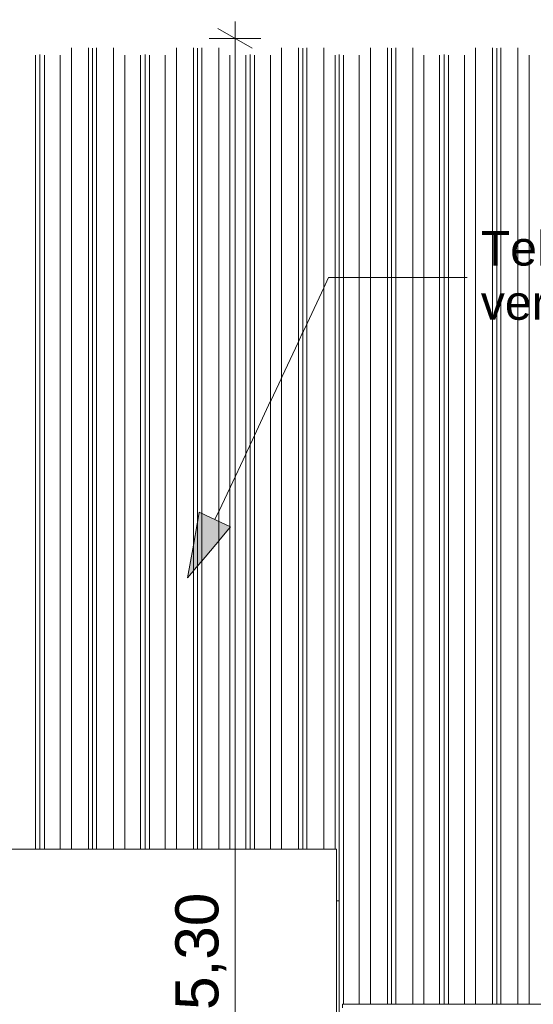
# Model space of a CAD drawing. Header units: millimetres. Extents: x 0 to 1917, y 0 to 847.
# Tile 84 of 230: x 488 to 518, y 716 to 773. Entities that reach past the tile are written whole.
import ezdxf

# ---------------------------------------------------------------- set-up
doc = ezdxf.new("R2010")
doc.units = ezdxf.units.MM
doc.header["$MEASUREMENT"] = 0
doc.set_wipeout_variables(frame=1)
doc.linetypes.add('Wipeout_Contour', pattern=[1000, 0, -1000])
for name, color, linetype in [('Cobertura.ARQ', 7, 'Continuous'), ('Cota.2D', 7, 'Continuous'), ('Interior - Mobiliário', 7, 'Continuous'), ('Parede.ARQ', 7, 'Continuous'), ('Rótulo.2D', 7, 'Continuous')]:
    doc.layers.add(name, color=color, linetype=linetype)
doc.styles.add('GENERATED_STYLE_1', font='arial.ttf')

msp = doc.modelspace()

# ---------------------------------------------------------------- wipeouts: each hides what was drawn before it
at = {"color": 254, "linetype": 'Wipeout_Contour', "lineweight": 0, "ltscale": 683362.111331}
msp.add_wipeout([(101.497, 794.413), (102.375, 794.361), (102.375, 770.546), (102.93, 770.546), (103.58, 770.986), (104.565, 770.986), (104.805, 770.95), (104.975, 770.976), (104.975, 771.528), (107.375, 771.528), (107.375, 770.546), (107.595, 770.546), (107.855, 770.585), (108.115, 770.546), (109.03, 770.546), (109.68, 770.986), (110.665, 770.986), (110.905, 770.95), (111.145, 770.986), (112.13, 770.986), (112.78, 770.546), (113.695, 770.546), (113.955, 770.585), (114.215, 770.546), (115.13, 770.546), (115.78, 770.986), (116.765, 770.986), (117.005, 770.95), (117.245, 770.986), (118.23, 770.986), (118.88, 770.546), (119.795, 770.546), (120.055, 770.585), (120.315, 770.546), (121.23, 770.546), (121.88, 770.986), (122.865, 770.986), (123.105, 770.95), (123.345, 770.986), (124.33, 770.986), (124.98, 770.546), (125.895, 770.546), (126.155, 770.585), (126.415, 770.546), (127.33, 770.546), (127.98, 770.986), (128.965, 770.986), (129.205, 770.95), (129.445, 770.986), (130.43, 770.986), (131.08, 770.546), (131.995, 770.546), (132.255, 770.585), (132.515, 770.546), (133.43, 770.546), (134.08, 770.986), (135.065, 770.986), (135.305, 770.95), (135.545, 770.986), (136.53, 770.986), (137.18, 770.546), (138.095, 770.546), (138.355, 770.585), (138.615, 770.546), (139.53, 770.546), (140.18, 770.986), (141.165, 770.986), (141.405, 770.95), (141.645, 770.986), (142.63, 770.986), (143.28, 770.546), (144.195, 770.546), (144.455, 770.585), (144.715, 770.546), (145.63, 770.546), (146.28, 770.986), (147.265, 770.986), (147.505, 770.95), (147.745, 770.986), (148.73, 770.986), (149.38, 770.546), (150.295, 770.546), (150.555, 770.585), (150.815, 770.546), (151.73, 770.546), (152.38, 770.986), (153.365, 770.986), (153.605, 770.95), (153.845, 770.986), (154.83, 770.986), (155.48, 770.546), (156.395, 770.546), (156.655, 770.585), (156.915, 770.546), (157.83, 770.546), (158.48, 770.986), (159.465, 770.986), (159.705, 770.95), (159.945, 770.986), (160.93, 770.986), (161.58, 770.546), (162.495, 770.546), (162.755, 770.585), (163.015, 770.546), (163.93, 770.546), (164.58, 770.986), (165.565, 770.986), (165.805, 770.95), (166.045, 770.986), (167.03, 770.986), (167.68, 770.546), (168.595, 770.546), (168.855, 770.585), (169.115, 770.546), (170.03, 770.546), (170.68, 770.986), (171.665, 770.986), (171.905, 770.95), (172.145, 770.986), (173.13, 770.986), (173.78, 770.546), (174.695, 770.546), (174.955, 770.585), (175.215, 770.546), (176.13, 770.546), (176.78, 770.986), (177.765, 770.986), (178.005, 770.95), (178.245, 770.986), (179.23, 770.986), (179.88, 770.546), (180.795, 770.546), (181.055, 770.585), (181.315, 770.546), (182.23, 770.546), (182.88, 770.986), (183.865, 770.986), (184.105, 770.95), (184.345, 770.986), (185.33, 770.986), (185.98, 770.546), (186.895, 770.546), (187.155, 770.585), (187.415, 770.546), (188.33, 770.546), (188.98, 770.986), (189.965, 770.986), (190.205, 770.95), (190.445, 770.986), (191.43, 770.986), (192.08, 770.546), (192.995, 770.546), (193.255, 770.585), (193.515, 770.546), (194.43, 770.546), (195.08, 770.986), (196.065, 770.986), (196.305, 770.95), (196.545, 770.986), (197.53, 770.986), (198.18, 770.546), (199.095, 770.546), (199.355, 770.585), (199.615, 770.546), (200.53, 770.546), (201.18, 770.986), (202.165, 770.986), (202.405, 770.95), (202.645, 770.986), (203.63, 770.986), (204.28, 770.546), (205.195, 770.546), (205.455, 770.585), (205.715, 770.546), (206.63, 770.546), (207.28, 770.986), (208.265, 770.986), (208.505, 770.95), (208.745, 770.986), (209.73, 770.986), (210.38, 770.546), (211.295, 770.546), (211.555, 770.585), (211.815, 770.546), (212.73, 770.546), (213.38, 770.986), (214.365, 770.986), (214.605, 770.95), (214.845, 770.986), (215.83, 770.986), (216.48, 770.546), (216.975, 770.546), (216.975, 771.528), (219.375, 771.528), (219.375, 770.915), (219.48, 770.986), (220.465, 770.986), (220.705, 770.95), (220.945, 770.986), (221.93, 770.986), (222.58, 770.546), (223.495, 770.546), (223.755, 770.585), (224.015, 770.546), (224.93, 770.546), (225.58, 770.986), (226.565, 770.986), (226.805, 770.95), (227.045, 770.986), (228.03, 770.986), (228.68, 770.546), (229.595, 770.546), (229.855, 770.585), (230.115, 770.546), (231.03, 770.546), (231.68, 770.986), (232.665, 770.986), (232.905, 770.95), (233.145, 770.986), (234.13, 770.986), (234.78, 770.546), (235.695, 770.546), (235.955, 770.585), (236.215, 770.546), (237.13, 770.546), (237.78, 770.986), (238.765, 770.986), (239.005, 770.95), (239.245, 770.986), (240.23, 770.986), (240.88, 770.546), (241.795, 770.546), (242.055, 770.585), (242.315, 770.546), (243.23, 770.546), (243.88, 770.986), (244.865, 770.986), (245.105, 770.95), (245.345, 770.986), (246.33, 770.986), (246.98, 770.546), (247.895, 770.546), (248.155, 770.585), (248.415, 770.546), (249.33, 770.546), (249.98, 770.986), (250.965, 770.986), (251.205, 770.95), (251.445, 770.986), (252.43, 770.986), (253.08, 770.546), (253.995, 770.546), (254.255, 770.585), (254.515, 770.546), (255.43, 770.546), (256.08, 770.986), (257.065, 770.986), (257.305, 770.95), (257.545, 770.986), (258.53, 770.986), (259.18, 770.546), (260.095, 770.546), (260.355, 770.585), (260.615, 770.546), (261.53, 770.546), (262.18, 770.986), (263.165, 770.986), (263.405, 770.95), (263.645, 770.986), (264.63, 770.986), (265.28, 770.546), (266.195, 770.546), (266.455, 770.585), (266.715, 770.546), (267.63, 770.546), (268.28, 770.986), (269.265, 770.986), (269.505, 770.95), (269.745, 770.986), (270.73, 770.986), (271.38, 770.546), (272.295, 770.546), (272.555, 770.585), (272.815, 770.546), (273.73, 770.546), (274.38, 770.986), (275.365, 770.986), (275.605, 770.95), (275.845, 770.986), (276.83, 770.986), (277.48, 770.546), (278.395, 770.546), (278.655, 770.585), (278.915, 770.546), (279.83, 770.546), (280.48, 770.986), (281.465, 770.986), (281.705, 770.95), (281.945, 770.986), (282.93, 770.986), (283.58, 770.546), (284.495, 770.546), (284.755, 770.585), (285.015, 770.546), (285.93, 770.546), (286.58, 770.986), (287.565, 770.986), (287.805, 770.95), (288.045, 770.986), (289.03, 770.986), (289.68, 770.546), (290.595, 770.546), (290.855, 770.585), (291.115, 770.546), (292.03, 770.546), (292.68, 770.986), (293.665, 770.986), (293.905, 770.95), (294.145, 770.986), (295.13, 770.986), (295.78, 770.546), (296.695, 770.546), (296.955, 770.585), (297.215, 770.546), (298.13, 770.546), (298.78, 770.986), (299.765, 770.986), (300.005, 770.95), (300.245, 770.986), (301.23, 770.986), (301.88, 770.546), (302.795, 770.546), (303.055, 770.585), (303.315, 770.546), (304.23, 770.546), (304.88, 770.986), (305.865, 770.986), (306.105, 770.95), (306.345, 770.986), (307.33, 770.986), (307.98, 770.546), (308.895, 770.546), (309.155, 770.585), (309.415, 770.546), (310.33, 770.546), (310.98, 770.986), (311.965, 770.986), (312.205, 770.95), (312.445, 770.986), (313.43, 770.986), (314.08, 770.546), (314.995, 770.546), (315.255, 770.585), (315.515, 770.546), (316.43, 770.546), (317.08, 770.986), (318.065, 770.986), (318.305, 770.95), (318.545, 770.986), (319.53, 770.986), (320.18, 770.546), (321.095, 770.546), (321.355, 770.585), (321.615, 770.546), (322.53, 770.546), (323.18, 770.986), (324.165, 770.986), (324.405, 770.95), (324.645, 770.986), (325.63, 770.986), (326.28, 770.546), (327.195, 770.546), (327.455, 770.585), (327.715, 770.546), (328.63, 770.546), (329.28, 770.986), (330.265, 770.986), (330.505, 770.95), (330.745, 770.986), (331.73, 770.986), (332.38, 770.546), (333.295, 770.546), (333.555, 770.585), (333.815, 770.546), (334.73, 770.546), (335.38, 770.986), (336.365, 770.986), (336.605, 770.95), (336.845, 770.986), (336.975, 770.986), (336.975, 771.528), (339.375, 771.528), (339.375, 770.546), (339.395, 770.546), (339.655, 770.585), (339.915, 770.546), (340.83, 770.546), (341.48, 770.986), (342.465, 770.986), (342.705, 770.95), (342.945, 770.986), (343.93, 770.986), (344.58, 770.546), (345.495, 770.546), (345.755, 770.585), (346.015, 770.546), (346.93, 770.546), (347.58, 770.986), (348.565, 770.986), (348.805, 770.95), (349.045, 770.986), (350.03, 770.986), (350.68, 770.546), (351.595, 770.546), (351.855, 770.585), (352.115, 770.546), (353.03, 770.546), (353.68, 770.986), (354.665, 770.986), (354.905, 770.95), (355.145, 770.986), (356.13, 770.986), (356.78, 770.546), (357.695, 770.546), (357.955, 770.585), (358.215, 770.546), (359.13, 770.546), (359.78, 770.986), (360.765, 770.986), (361.005, 770.95), (361.245, 770.986), (362.23, 770.986), (362.88, 770.546), (363.795, 770.546), (364.055, 770.585), (364.315, 770.546), (365.23, 770.546), (365.88, 770.986), (366.865, 770.986), (367.105, 770.95), (367.345, 770.986), (368.33, 770.986), (368.98, 770.546), (369.895, 770.546), (370.155, 770.585), (370.415, 770.546), (371.33, 770.546), (371.98, 770.986), (372.965, 770.986), (373.205, 770.95), (373.445, 770.986), (374.43, 770.986), (375.08, 770.546), (375.995, 770.546), (376.255, 770.585), (376.515, 770.546), (377.43, 770.546), (378.08, 770.986), (379.065, 770.986), (379.305, 770.95), (379.545, 770.986), (380.53, 770.986), (381.18, 770.546), (382.095, 770.546), (382.355, 770.585), (382.615, 770.546), (383.53, 770.546), (384.18, 770.986), (385.165, 770.986), (385.405, 770.95), (385.645, 770.986), (386.63, 770.986), (387.28, 770.546), (388.195, 770.546), (388.455, 770.585), (388.715, 770.546), (389.63, 770.546), (390.28, 770.986), (391.265, 770.986), (391.505, 770.95), (391.745, 770.986), (392.73, 770.986), (393.38, 770.546), (394.295, 770.546), (394.555, 770.585), (394.815, 770.546), (395.73, 770.546), (396.38, 770.986), (397.365, 770.986), (397.605, 770.95), (397.845, 770.986), (398.83, 770.986), (399.48, 770.546), (400.395, 770.546), (400.655, 770.585), (400.915, 770.546), (401.83, 770.546), (402.48, 770.986), (403.465, 770.986), (403.705, 770.95), (403.945, 770.986), (404.93, 770.986), (405.58, 770.546), (406.495, 770.546), (406.755, 770.585), (407.015, 770.546), (407.93, 770.546), (408.58, 770.986), (409.565, 770.986), (409.805, 770.95), (410.045, 770.986), (411.03, 770.986), (411.68, 770.546), (412.595, 770.546), (412.855, 770.585), (413.115, 770.546), (414.03, 770.546), (414.68, 770.986), (415.665, 770.986), (415.905, 770.95), (416.145, 770.986), (417.13, 770.986), (417.78, 770.546), (418.695, 770.546), (418.955, 770.585), (419.215, 770.546), (420.13, 770.546), (420.78, 770.986), (421.765, 770.986), (422.005, 770.95), (422.245, 770.986), (423.23, 770.986), (423.88, 770.546), (424.795, 770.546), (425.055, 770.585), (425.315, 770.546), (426.23, 770.546), (426.88, 770.986), (427.865, 770.986), (428.105, 770.95), (428.345, 770.986), (429.33, 770.986), (429.98, 770.546), (430.895, 770.546), (431.155, 770.585), (431.415, 770.546), (432.33, 770.546), (432.98, 770.986), (433.965, 770.986), (434.205, 770.95), (434.445, 770.986), (435.43, 770.986), (436.08, 770.546), (436.995, 770.546), (437.255, 770.585), (437.515, 770.546), (438.43, 770.546), (439.08, 770.986), (440.065, 770.986), (440.305, 770.95), (440.545, 770.986), (441.53, 770.986), (442.18, 770.546), (443.095, 770.546), (443.355, 770.585), (443.615, 770.546), (444.53, 770.546), (445.18, 770.986), (446.165, 770.986), (446.405, 770.95), (446.645, 770.986), (446.858, 770.986), (446.858, 770.585), (447.118, 770.546), (448.033, 770.546), (448.683, 770.986), (449.668, 770.986), (449.908, 770.95), (450.148, 770.986), (451.133, 770.986), (451.783, 770.546), (452.698, 770.546), (452.958, 770.585), (453.218, 770.546), (454.133, 770.546), (454.783, 770.986), (455.768, 770.986), (456.008, 770.95), (456.248, 770.986), (456.975, 770.986), (456.975, 771.528), (459.375, 771.528), (459.375, 770.546), (460.233, 770.546), (460.883, 770.986), (461.868, 770.986), (462.108, 770.95), (462.348, 770.986), (463.333, 770.986), (463.983, 770.546), (464.898, 770.546), (465.158, 770.585), (465.418, 770.546), (466.333, 770.546), (466.983, 770.986), (467.968, 770.986), (468.208, 770.95), (468.448, 770.986), (469.433, 770.986), (470.083, 770.546), (470.998, 770.546), (471.258, 770.585), (471.518, 770.546), (472.433, 770.546), (473.083, 770.986), (474.068, 770.986), (474.308, 770.95), (474.548, 770.986), (475.533, 770.986), (476.183, 770.546), (477.098, 770.546), (477.358, 770.585), (477.618, 770.546), (478.533, 770.546), (479.183, 770.986), (480.168, 770.986), (480.408, 770.95), (480.648, 770.986), (481.633, 770.986), (482.283, 770.546), (483.198, 770.546), (483.458, 770.585), (483.718, 770.546), (484.633, 770.546), (485.283, 770.986), (486.268, 770.986), (486.508, 770.95), (486.748, 770.986), (487.733, 770.986), (488.383, 770.546), (489.298, 770.546), (489.558, 770.585), (489.818, 770.546), (490.733, 770.546), (491.383, 770.986), (492.368, 770.986), (492.608, 770.95), (492.848, 770.986), (493.833, 770.986), (494.483, 770.546), (495.398, 770.546), (495.658, 770.585), (495.918, 770.546), (496.833, 770.546), (497.483, 770.986), (498.468, 770.986), (498.708, 770.95), (498.948, 770.986), (499.933, 770.986), (500.583, 770.546), (501.498, 770.546), (501.758, 770.585), (502.018, 770.546), (502.933, 770.546), (503.583, 770.986), (504.568, 770.986), (504.808, 770.95), (505.048, 770.986), (506.033, 770.986), (506.683, 770.546), (506.915, 770.546), (506.915, 770.585), (507.175, 770.546), (508.09, 770.546), (508.74, 770.986), (509.725, 770.986), (509.965, 770.95), (510.205, 770.986), (511.19, 770.986), (511.84, 770.546), (512.755, 770.546), (513.015, 770.585), (513.275, 770.546), (514.19, 770.546), (514.84, 770.986), (515.825, 770.986), (516.065, 770.95), (516.305, 770.986), (517.29, 770.986), (517.94, 770.546), (518.855, 770.546), (519.115, 770.585), (519.375, 770.546), (520.29, 770.546), (520.94, 770.986), (521.925, 770.986), (522.165, 770.95), (522.405, 770.986), (523.39, 770.986), (524.04, 770.546), (524.955, 770.546), (525.215, 770.585), (525.475, 770.546), (526.39, 770.546), (527.04, 770.986), (528.025, 770.986), (528.265, 770.95), (528.505, 770.986), (529.49, 770.986), (530.14, 770.546), (531.055, 770.546), (531.315, 770.585), (531.575, 770.546), (532.49, 770.546), (533.14, 770.986), (534.125, 770.986), (534.365, 770.95), (534.605, 770.986), (535.59, 770.986), (536.24, 770.546), (537.155, 770.546), (537.415, 770.585), (537.675, 770.546), (538.59, 770.546), (539.24, 770.986), (540.225, 770.986), (540.465, 770.95), (540.705, 770.986), (541.69, 770.986), (542.34, 770.546), (543.255, 770.546), (543.515, 770.585), (543.775, 770.546), (544.69, 770.546), (545.34, 770.986), (546.325, 770.986), (546.565, 770.95), (546.805, 770.986), (547.79, 770.986), (548.44, 770.546), (549.355, 770.546), (549.615, 770.585), (549.875, 770.546), (550.79, 770.546), (551.44, 770.986), (552.425, 770.986), (552.665, 770.95), (552.905, 770.986), (553.89, 770.986), (554.54, 770.546), (555.455, 770.546), (555.715, 770.585), (555.975, 770.546), (556.89, 770.546), (557.54, 770.986), (558.525, 770.986), (558.765, 770.95), (559.005, 770.986), (559.99, 770.986), (560.64, 770.546), (561.555, 770.546), (561.815, 770.585), (562.075, 770.546), (562.99, 770.546), (563.64, 770.986), (564.625, 770.986), (564.865, 770.95), (565.105, 770.986), (566.09, 770.986), (566.74, 770.546), (567.655, 770.546), (567.915, 770.585), (568.175, 770.546), (569.075, 770.546), (569.075, 771.528), (571.475, 771.528), (571.475, 770.986), (572.19, 770.986), (572.84, 770.546), (573.755, 770.546), (573.875, 770.564), (573.875, 794.361), (574.753, 794.413), (571.175, 794.413), (571.175, 772.714), (569.375, 772.714), (569.375, 794.413), (459.075, 794.413), (459.075, 772.714), (457.275, 772.714), (457.275, 794.413), (339.075, 794.413), (339.075, 772.714), (337.275, 772.714), (337.275, 794.413), (219.075, 794.413), (219.075, 772.714), (217.275, 772.714), (217.275, 794.413), (107.075, 794.413), (107.075, 772.714), (105.275, 772.714), (105.275, 794.413)], dxfattribs=at).dxf.layer = 'Cobertura.ARQ'

# ---------------------------------------------------------------- next in the draw order: linework, layer by layer
at = {"layer": 'Cota.2D', "color": 7, "linetype": 'Continuous', "lineweight": 0}
for p, q in [((500.88, 771.528), (500.88, 772.506)), ((502.38, 771.528), (499.38, 771.528))]:
    msp.add_line(p, q, dxfattribs=at)

# ---------------------------------------------------------------- next in the draw order: wipeouts: each hides what was drawn before it
at = {"color": 254, "linetype": 'Wipeout_Contour', "lineweight": 0, "ltscale": 10595.911555}
msp.add_wipeout([(506.915, 711.528), (507.175, 711.528), (507.175, 713.128), (507.112, 713.128), (507.112, 713.328), (507.175, 713.328), (507.175, 715.328), (507.112, 715.328), (507.112, 715.528), (507.175, 715.528), (507.175, 770.546), (506.915, 770.585)], dxfattribs=at).dxf.layer = 'Interior - Mobiliário'

# ---------------------------------------------------------------- next in the draw order: wipeouts: each hides what was drawn before it
at = {"color": 254, "linetype": 'Wipeout_Contour', "lineweight": 0, "ltscale": 3600.051435}
msp.add_wipeout([(507.175, 770.546), (507.175, 715.528), (508.09, 715.528), (508.09, 770.546)], dxfattribs=at).dxf.layer = 'Interior - Mobiliário'

# ---------------------------------------------------------------- next in the draw order: wipeouts: each hides what was drawn before it
at = {"color": 254, "linetype": 'Wipeout_Contour', "lineweight": 0, "ltscale": 3602.179422}
msp.add_wipeout([(508.74, 770.986), (508.09, 770.546), (508.09, 715.528), (508.74, 715.528)], dxfattribs=at).dxf.layer = 'Interior - Mobiliário'

# ---------------------------------------------------------------- next in the draw order: wipeouts: each hides what was drawn before it
at = {"color": 254, "linetype": 'Wipeout_Contour', "lineweight": 0, "ltscale": 3604.401374}
msp.add_wipeout([(509.725, 770.986), (508.74, 770.986), (508.74, 715.528), (509.725, 715.528)], dxfattribs=at).dxf.layer = 'Interior - Mobiliário'
at = {"color": 254, "linetype": 'Wipeout_Contour', "lineweight": 0, "ltscale": 8606.115812}
msp.add_wipeout([(506.763, 721.528), (506.763, 679.528), (508.064, 679.528), (508.064, 681.528), (507.112, 681.528), (507.112, 681.728), (508.064, 681.728), (508.064, 711.528), (506.915, 711.528), (506.915, 721.528)], dxfattribs=at).dxf.layer = 'Parede.ARQ'

# ---------------------------------------------------------------- next in the draw order: linework, layer by layer
at = {"layer": 'Interior - Mobiliário', "color": 102, "linetype": 'Continuous', "lineweight": 0}
for p, q in [((508.74, 715.528), (508.74, 770.986)), ((508.09, 715.528), (508.09, 770.546))]:
    msp.add_line(p, q, dxfattribs=at)
at = {"layer": 'Interior - Mobiliário', "color": 124, "linetype": 'Continuous', "lineweight": 0}
msp.add_line((507.112, 715.328), (507.112, 715.528), dxfattribs=at)

# ---------------------------------------------------------------- next in the draw order: wipeouts: each hides what was drawn before it
at = {"color": 254, "linetype": 'Wipeout_Contour', "lineweight": 0, "ltscale": 3605.756861}
msp.add_wipeout([(509.965, 770.95), (509.725, 770.986), (509.725, 715.528), (509.965, 715.528)], dxfattribs=at).dxf.layer = 'Interior - Mobiliário'
at = {"color": 254, "linetype": 'Wipeout_Contour', "lineweight": 0, "ltscale": 6731.642092}
msp.add_wipeout([(506.763, 724.528), (459.375, 724.528), (459.375, 665.528), (460.71, 665.528), (460.71, 708.268), (492.19, 708.268), (492.19, 665.528), (506.763, 665.528)], dxfattribs=at).dxf.layer = 'Parede.ARQ'

# ---------------------------------------------------------------- next in the draw order: texts
at = {"layer": 'Cota.2D', "color": 7, "linetype": 'Continuous', "lineweight": 0, "insert": (500.38, 715.202), "char_height": 2.5, "width": 6.65145, "attachment_point": 7, "rotation": 90, "style": 'GENERATED_STYLE_1'}
msp.add_mtext('\\A1;5,30', dxfattribs=at)

# ---------------------------------------------------------------- next in the draw order: wipeouts: each hides what was drawn before it
at = {"color": 254, "linetype": 'Wipeout_Contour', "lineweight": 0, "ltscale": 3606.300254}
msp.add_wipeout([(509.965, 715.528), (510.205, 715.528), (510.205, 770.986), (509.965, 770.95)], dxfattribs=at).dxf.layer = 'Interior - Mobiliário'
at = {"color": 254, "linetype": 'Wipeout_Contour', "lineweight": 0, "ltscale": 3573.065747}
msp.add_wipeout([(488.383, 770.546), (488.383, 724.528), (489.298, 724.528), (489.298, 770.546)], dxfattribs=at).dxf.layer = 'Interior - Mobiliário'

# ---------------------------------------------------------------- next in the draw order: linework, layer by layer
at = {"layer": 'Interior - Mobiliário', "color": 102, "linetype": 'Continuous', "lineweight": 0}
msp.add_line((509.725, 715.528), (509.725, 770.986), dxfattribs=at)

# ---------------------------------------------------------------- next in the draw order: wipeouts: each hides what was drawn before it
at = {"color": 254, "linetype": 'Wipeout_Contour', "lineweight": 0, "ltscale": 3607.718335}
msp.add_wipeout([(510.205, 770.986), (510.205, 715.528), (511.19, 715.528), (511.19, 770.986)], dxfattribs=at).dxf.layer = 'Interior - Mobiliário'
at = {"color": 254, "linetype": 'Wipeout_Contour', "lineweight": 0, "ltscale": 3574.385148}
msp.add_wipeout([(489.298, 770.546), (489.298, 724.528), (489.558, 724.528), (489.558, 770.585)], dxfattribs=at).dxf.layer = 'Interior - Mobiliário'

# ---------------------------------------------------------------- next in the draw order: linework, layer by layer
at = {"layer": 'Interior - Mobiliário', "color": 102, "linetype": 'Continuous', "lineweight": 0}
for p, q in [((509.965, 715.528), (509.965, 770.95)), ((510.205, 715.528), (510.205, 770.986))]:
    msp.add_line(p, q, dxfattribs=at)

# ---------------------------------------------------------------- next in the draw order: wipeouts: each hides what was drawn before it
at = {"color": 254, "linetype": 'Wipeout_Contour', "lineweight": 0, "ltscale": 3609.199084}
msp.add_wipeout([(511.84, 770.546), (511.19, 770.986), (511.19, 715.528), (511.84, 715.528)], dxfattribs=at).dxf.layer = 'Interior - Mobiliário'
at = {"color": 254, "linetype": 'Wipeout_Contour', "lineweight": 0, "ltscale": 3574.955132}
msp.add_wipeout([(489.558, 770.585), (489.558, 724.528), (489.818, 724.528), (489.818, 770.546)], dxfattribs=at).dxf.layer = 'Interior - Mobiliário'

# ---------------------------------------------------------------- next in the draw order: linework, layer by layer
at = {"layer": 'Interior - Mobiliário', "color": 102, "linetype": 'Continuous', "lineweight": 0}
for p, q in [((511.19, 715.528), (511.19, 770.986)), ((489.298, 724.528), (489.298, 770.546))]:
    msp.add_line(p, q, dxfattribs=at)

# ---------------------------------------------------------------- next in the draw order: wipeouts: each hides what was drawn before it
at = {"color": 254, "linetype": 'Wipeout_Contour', "lineweight": 0, "ltscale": 3576.211619}
msp.add_wipeout([(490.733, 770.546), (489.818, 770.546), (489.818, 724.528), (490.733, 724.528)], dxfattribs=at).dxf.layer = 'Interior - Mobiliário'
at = {"color": 254, "linetype": 'Wipeout_Contour', "lineweight": 0, "ltscale": 3610.615659}
msp.add_wipeout([(511.84, 770.546), (511.84, 715.528), (512.755, 715.528), (512.755, 770.546)], dxfattribs=at).dxf.layer = 'Interior - Mobiliário'

# ---------------------------------------------------------------- next in the draw order: linework, layer by layer
at = {"layer": 'Interior - Mobiliário', "color": 102, "linetype": 'Continuous', "lineweight": 0}
for p, q in [((489.558, 724.528), (489.558, 770.585)), ((489.818, 724.528), (489.818, 770.546)), ((511.84, 715.528), (511.84, 770.546))]:
    msp.add_line(p, q, dxfattribs=at)

# ---------------------------------------------------------------- next in the draw order: wipeouts: each hides what was drawn before it
at = {"color": 254, "linetype": 'Wipeout_Contour', "lineweight": 0, "ltscale": 3578.292728}
msp.add_wipeout([(490.733, 770.546), (490.733, 724.528), (491.383, 724.528), (491.383, 770.986)], dxfattribs=at).dxf.layer = 'Interior - Mobiliário'
at = {"color": 254, "linetype": 'Wipeout_Contour', "lineweight": 0, "ltscale": 3611.982656}
msp.add_wipeout([(512.755, 715.528), (513.015, 715.528), (513.015, 770.585), (512.755, 770.546)], dxfattribs=at).dxf.layer = 'Interior - Mobiliário'

# ---------------------------------------------------------------- next in the draw order: linework, layer by layer
at = {"layer": 'Interior - Mobiliário', "color": 102, "linetype": 'Continuous', "lineweight": 0}
msp.add_line((490.733, 724.528), (490.733, 770.546), dxfattribs=at)

# ---------------------------------------------------------------- next in the draw order: wipeouts: each hides what was drawn before it
at = {"color": 254, "linetype": 'Wipeout_Contour', "lineweight": 0, "ltscale": 3580.46842}
msp.add_wipeout([(491.383, 724.528), (492.368, 724.528), (492.368, 770.986), (491.383, 770.986)], dxfattribs=at).dxf.layer = 'Interior - Mobiliário'
at = {"color": 254, "linetype": 'Wipeout_Contour', "lineweight": 0, "ltscale": 3612.573835}
msp.add_wipeout([(513.275, 770.546), (513.015, 770.585), (513.015, 715.528), (513.275, 715.528)], dxfattribs=at).dxf.layer = 'Interior - Mobiliário'

# ---------------------------------------------------------------- next in the draw order: linework, layer by layer
at = {"layer": 'Interior - Mobiliário', "color": 102, "linetype": 'Continuous', "lineweight": 0}
for p, q in [((491.383, 724.528), (491.383, 770.986)), ((512.755, 715.528), (512.755, 770.546))]:
    msp.add_line(p, q, dxfattribs=at)

# ---------------------------------------------------------------- next in the draw order: wipeouts: each hides what was drawn before it
at = {"color": 254, "linetype": 'Wipeout_Contour', "lineweight": 0, "ltscale": 3581.784982}
msp.add_wipeout([(492.368, 770.986), (492.368, 724.528), (492.608, 724.528), (492.608, 770.95)], dxfattribs=at).dxf.layer = 'Interior - Mobiliário'
at = {"color": 254, "linetype": 'Wipeout_Contour', "lineweight": 0, "ltscale": 3613.878482}
msp.add_wipeout([(513.275, 770.546), (513.275, 715.528), (514.19, 715.528), (514.19, 770.546)], dxfattribs=at).dxf.layer = 'Interior - Mobiliário'

# ---------------------------------------------------------------- next in the draw order: linework, layer by layer
at = {"layer": 'Interior - Mobiliário', "color": 102, "linetype": 'Continuous', "lineweight": 0}
for p, q in [((513.015, 715.528), (513.015, 770.585)), ((513.275, 715.528), (513.275, 770.546))]:
    msp.add_line(p, q, dxfattribs=at)

# ---------------------------------------------------------------- next in the draw order: wipeouts: each hides what was drawn before it
at = {"color": 254, "linetype": 'Wipeout_Contour', "lineweight": 0, "ltscale": 3582.313295}
msp.add_wipeout([(492.608, 770.95), (492.608, 724.528), (492.848, 724.528), (492.848, 770.986)], dxfattribs=at).dxf.layer = 'Interior - Mobiliário'
at = {"color": 254, "linetype": 'Wipeout_Contour', "lineweight": 0, "ltscale": 3616.019517}
msp.add_wipeout([(514.19, 715.528), (514.84, 715.528), (514.84, 770.986), (514.19, 770.546)], dxfattribs=at).dxf.layer = 'Interior - Mobiliário'

# ---------------------------------------------------------------- next in the draw order: linework, layer by layer
at = {"layer": 'Interior - Mobiliário', "color": 102, "linetype": 'Continuous', "lineweight": 0}
for p, q in [((492.368, 724.528), (492.368, 770.986)), ((514.19, 715.528), (514.19, 770.546))]:
    msp.add_line(p, q, dxfattribs=at)

# ---------------------------------------------------------------- next in the draw order: wipeouts: each hides what was drawn before it
at = {"color": 254, "linetype": 'Wipeout_Contour', "lineweight": 0, "ltscale": 3583.693376}
msp.add_wipeout([(492.848, 724.528), (493.833, 724.528), (493.833, 770.986), (492.848, 770.986)], dxfattribs=at).dxf.layer = 'Interior - Mobiliário'
at = {"color": 254, "linetype": 'Wipeout_Contour', "lineweight": 0, "ltscale": 3618.255087}
msp.add_wipeout([(514.84, 715.528), (515.825, 715.528), (515.825, 770.986), (514.84, 770.986)], dxfattribs=at).dxf.layer = 'Interior - Mobiliário'

# ---------------------------------------------------------------- next in the draw order: linework, layer by layer
at = {"layer": 'Interior - Mobiliário', "color": 102, "linetype": 'Continuous', "lineweight": 0}
for p, q in [((492.608, 724.528), (492.608, 770.95)), ((492.848, 724.528), (492.848, 770.986)), ((514.84, 715.528), (514.84, 770.986))]:
    msp.add_line(p, q, dxfattribs=at)

# ---------------------------------------------------------------- next in the draw order: wipeouts: each hides what was drawn before it
at = {"color": 254, "linetype": 'Wipeout_Contour', "lineweight": 0, "ltscale": 3585.1177}
msp.add_wipeout([(493.833, 724.528), (494.483, 724.528), (494.483, 770.546), (493.833, 770.986)], dxfattribs=at).dxf.layer = 'Interior - Mobiliário'
at = {"color": 254, "linetype": 'Wipeout_Contour', "lineweight": 0, "ltscale": 3619.621897}
msp.add_wipeout([(515.825, 715.528), (516.065, 715.528), (516.065, 770.95), (515.825, 770.986)], dxfattribs=at).dxf.layer = 'Interior - Mobiliário'

# ---------------------------------------------------------------- next in the draw order: linework, layer by layer
at = {"layer": 'Interior - Mobiliário', "color": 102, "linetype": 'Continuous', "lineweight": 0}
msp.add_line((493.833, 724.528), (493.833, 770.986), dxfattribs=at)

# ---------------------------------------------------------------- next in the draw order: wipeouts: each hides what was drawn before it
at = {"color": 254, "linetype": 'Wipeout_Contour', "lineweight": 0, "ltscale": 3620.169679}
msp.add_wipeout([(516.065, 770.95), (516.065, 715.528), (516.305, 715.528), (516.305, 770.986)], dxfattribs=at).dxf.layer = 'Interior - Mobiliário'
at = {"color": 254, "linetype": 'Wipeout_Contour', "lineweight": 0, "ltscale": 3586.482857}
msp.add_wipeout([(494.483, 770.546), (494.483, 724.528), (495.398, 724.528), (495.398, 770.546)], dxfattribs=at).dxf.layer = 'Interior - Mobiliário'

# ---------------------------------------------------------------- next in the draw order: linework, layer by layer
at = {"layer": 'Interior - Mobiliário', "color": 102, "linetype": 'Continuous', "lineweight": 0}
for p, q in [((515.825, 715.528), (515.825, 770.986)), ((494.483, 724.528), (494.483, 770.546))]:
    msp.add_line(p, q, dxfattribs=at)

# ---------------------------------------------------------------- next in the draw order: wipeouts: each hides what was drawn before it
at = {"color": 254, "linetype": 'Wipeout_Contour', "lineweight": 0, "ltscale": 3621.598834}
msp.add_wipeout([(516.305, 770.986), (516.305, 715.528), (517.29, 715.528), (517.29, 770.986)], dxfattribs=at).dxf.layer = 'Interior - Mobiliário'
at = {"color": 254, "linetype": 'Wipeout_Contour', "lineweight": 0, "ltscale": 3587.813311}
msp.add_wipeout([(495.398, 770.546), (495.398, 724.528), (495.658, 724.528), (495.658, 770.585)], dxfattribs=at).dxf.layer = 'Interior - Mobiliário'

# ---------------------------------------------------------------- next in the draw order: linework, layer by layer
at = {"layer": 'Interior - Mobiliário', "color": 102, "linetype": 'Continuous', "lineweight": 0}
for p, q in [((516.065, 715.528), (516.065, 770.95)), ((516.305, 715.528), (516.305, 770.986))]:
    msp.add_line(p, q, dxfattribs=at)

# ---------------------------------------------------------------- next in the draw order: wipeouts: each hides what was drawn before it
at = {"color": 254, "linetype": 'Wipeout_Contour', "lineweight": 0, "ltscale": 3623.095863}
msp.add_wipeout([(517.94, 770.546), (517.29, 770.986), (517.29, 715.528), (517.94, 715.528)], dxfattribs=at).dxf.layer = 'Interior - Mobiliário'
at = {"color": 254, "linetype": 'Wipeout_Contour', "lineweight": 0, "ltscale": 3588.388237}
msp.add_wipeout([(495.658, 770.585), (495.658, 724.528), (495.918, 724.528), (495.918, 770.546)], dxfattribs=at).dxf.layer = 'Interior - Mobiliário'

# ---------------------------------------------------------------- next in the draw order: linework, layer by layer
at = {"layer": 'Interior - Mobiliário', "color": 102, "linetype": 'Continuous', "lineweight": 0}
for p, q in [((517.29, 715.528), (517.29, 770.986)), ((495.398, 724.528), (495.398, 770.546))]:
    msp.add_line(p, q, dxfattribs=at)

# ---------------------------------------------------------------- next in the draw order: wipeouts: each hides what was drawn before it
at = {"color": 254, "linetype": 'Wipeout_Contour', "lineweight": 0, "ltscale": 3589.655984}
msp.add_wipeout([(495.918, 770.546), (495.918, 724.528), (496.833, 724.528), (496.833, 770.546)], dxfattribs=at).dxf.layer = 'Interior - Mobiliário'
at = {"color": 254, "linetype": 'Wipeout_Contour', "lineweight": 0, "ltscale": 3624.528004}
msp.add_wipeout([(517.94, 770.546), (517.94, 715.528), (518.855, 715.528), (518.855, 770.546)], dxfattribs=at).dxf.layer = 'Interior - Mobiliário'

# ---------------------------------------------------------------- next in the draw order: linework, layer by layer
at = {"layer": 'Interior - Mobiliário', "color": 102, "linetype": 'Continuous', "lineweight": 0}
for p, q in [((495.658, 724.528), (495.658, 770.585)), ((495.918, 724.528), (495.918, 770.546)), ((517.94, 715.528), (517.94, 770.546))]:
    msp.add_line(p, q, dxfattribs=at)
at = {"layer": 'Interior - Mobiliário', "color": 124, "linetype": 'Continuous', "lineweight": 0}
msp.add_line((507.112, 715.528), (569.075, 715.528), dxfattribs=at)

# ---------------------------------------------------------------- next in the draw order: texts
at = {"layer": 'Rótulo.2D', "color": 5, "linetype": 'Continuous', "lineweight": 0, "insert": (515.142, 757.77), "char_height": 2, "attachment_point": 4, "line_spacing_factor": 0.942728, "style": 'GENERATED_STYLE_1'}
msp.add_mtext('\\A1;Telha galvanizada\\Pvertical', dxfattribs=at)

# ---------------------------------------------------------------- next in the draw order: wipeouts: each hides what was drawn before it
at = {"color": 254, "linetype": 'Wipeout_Contour', "lineweight": 0, "ltscale": 3591.750627}
msp.add_wipeout([(497.483, 770.986), (496.833, 770.546), (496.833, 724.528), (497.483, 724.528)], dxfattribs=at).dxf.layer = 'Interior - Mobiliário'

# ---------------------------------------------------------------- next in the draw order: linework, layer by layer
at = {"layer": 'Interior - Mobiliário', "color": 102, "linetype": 'Continuous', "lineweight": 0}
msp.add_line((496.833, 724.528), (496.833, 770.546), dxfattribs=at)

# ---------------------------------------------------------------- next in the draw order: wipeouts: each hides what was drawn before it
at = {"color": 254, "linetype": 'Wipeout_Contour', "lineweight": 0, "ltscale": 3593.940426}
msp.add_wipeout([(497.483, 724.528), (498.468, 724.528), (498.468, 770.986), (497.483, 770.986)], dxfattribs=at).dxf.layer = 'Interior - Mobiliário'

# ---------------------------------------------------------------- next in the draw order: linework, layer by layer
at = {"layer": 'Interior - Mobiliário', "color": 102, "linetype": 'Continuous', "lineweight": 0}
msp.add_line((497.483, 724.528), (497.483, 770.986), dxfattribs=at)

# ---------------------------------------------------------------- next in the draw order: wipeouts: each hides what was drawn before it
at = {"color": 254, "linetype": 'Wipeout_Contour', "lineweight": 0, "ltscale": 3595.268678}
msp.add_wipeout([(498.708, 770.95), (498.468, 770.986), (498.468, 724.528), (498.708, 724.528)], dxfattribs=at).dxf.layer = 'Interior - Mobiliário'

# ---------------------------------------------------------------- next in the draw order: wipeouts: each hides what was drawn before it
at = {"color": 254, "linetype": 'Wipeout_Contour', "lineweight": 0, "ltscale": 3595.801525}
msp.add_wipeout([(498.948, 770.986), (498.708, 770.95), (498.708, 724.528), (498.948, 724.528)], dxfattribs=at).dxf.layer = 'Interior - Mobiliário'

# ---------------------------------------------------------------- next in the draw order: linework, layer by layer
at = {"layer": 'Interior - Mobiliário', "color": 102, "linetype": 'Continuous', "lineweight": 0}
msp.add_line((498.468, 724.528), (498.468, 770.986), dxfattribs=at)

# ---------------------------------------------------------------- next in the draw order: wipeouts: each hides what was drawn before it
at = {"color": 254, "linetype": 'Wipeout_Contour', "lineweight": 0, "ltscale": 3597.193047}
msp.add_wipeout([(498.948, 724.528), (499.933, 724.528), (499.933, 770.986), (498.948, 770.986)], dxfattribs=at).dxf.layer = 'Interior - Mobiliário'

# ---------------------------------------------------------------- next in the draw order: linework, layer by layer
at = {"layer": 'Interior - Mobiliário', "color": 102, "linetype": 'Continuous', "lineweight": 0}
for p, q in [((498.708, 724.528), (498.708, 770.95)), ((498.948, 724.528), (498.948, 770.986))]:
    msp.add_line(p, q, dxfattribs=at)
at = {"layer": 'Rótulo.2D', "color": 161, "linetype": 'Continuous', "lineweight": 0}
msp.add_line((498.125, 740.254), (498.807, 744.057), dxfattribs=at)

# ---------------------------------------------------------------- next in the draw order: wipeouts: each hides what was drawn before it
at = {"color": 254, "linetype": 'Wipeout_Contour', "lineweight": 0, "ltscale": 3598.634144}
msp.add_wipeout([(500.583, 770.546), (499.933, 770.986), (499.933, 724.528), (500.583, 724.528)], dxfattribs=at).dxf.layer = 'Interior - Mobiliário'

# ---------------------------------------------------------------- next in the draw order: linework, layer by layer
at = {"layer": 'Cota.2D', "color": 7, "linetype": 'Continuous', "lineweight": 0}
msp.add_line((501.88, 770.951), (499.88, 772.105), dxfattribs=at)
at = {"layer": 'Interior - Mobiliário', "color": 102, "linetype": 'Continuous', "lineweight": 0}
msp.add_line((499.933, 724.528), (499.933, 770.986), dxfattribs=at)

# ---------------------------------------------------------------- next in the draw order: wipeouts: each hides what was drawn before it
at = {"color": 254, "linetype": 'Wipeout_Contour', "lineweight": 0, "ltscale": 3600.015329}
msp.add_wipeout([(500.583, 770.546), (500.583, 724.528), (501.498, 724.528), (501.498, 770.546)], dxfattribs=at).dxf.layer = 'Interior - Mobiliário'

# ---------------------------------------------------------------- next in the draw order: hatches: boundary and pattern name
at = {"layer": 'Rótulo.2D', "linetype": 'Continuous', "lineweight": 0}
msp.add_hatch(color=161, dxfattribs=at).paths.add_polyline_path([(498.125, 740.254), (500.617, 743.206), (498.807, 744.057)])

# ---------------------------------------------------------------- next in the draw order: linework, layer by layer
at = {"layer": 'Cota.2D', "color": 7, "linetype": 'Continuous', "lineweight": 0}
msp.add_line((500.88, 665.528), (500.88, 771.528), dxfattribs=at)
at = {"layer": 'Interior - Mobiliário', "color": 102, "linetype": 'Continuous', "lineweight": 0}
msp.add_line((500.583, 724.528), (500.583, 770.546), dxfattribs=at)
at = {"layer": 'Rótulo.2D', "color": 161, "linetype": 'Continuous', "lineweight": 0}
for p in [(498.807, 744.057), (498.125, 740.254)]:
    msp.add_line(p, (500.617, 743.206), dxfattribs=at)

# ---------------------------------------------------------------- next in the draw order: wipeouts: each hides what was drawn before it
at = {"color": 254, "linetype": 'Wipeout_Contour', "lineweight": 0, "ltscale": 3601.356716}
msp.add_wipeout([(501.498, 770.546), (501.498, 724.528), (501.758, 724.528), (501.758, 770.585)], dxfattribs=at).dxf.layer = 'Interior - Mobiliário'

# ---------------------------------------------------------------- next in the draw order: wipeouts: each hides what was drawn before it
at = {"color": 254, "linetype": 'Wipeout_Contour', "lineweight": 0, "ltscale": 3601.936521}
msp.add_wipeout([(501.758, 770.585), (501.758, 724.528), (502.018, 724.528), (502.018, 770.546)], dxfattribs=at).dxf.layer = 'Interior - Mobiliário'

# ---------------------------------------------------------------- next in the draw order: linework, layer by layer
at = {"layer": 'Interior - Mobiliário', "color": 102, "linetype": 'Continuous', "lineweight": 0}
msp.add_line((501.498, 724.528), (501.498, 770.546), dxfattribs=at)

# ---------------------------------------------------------------- next in the draw order: wipeouts: each hides what was drawn before it
at = {"color": 254, "linetype": 'Wipeout_Contour', "lineweight": 0, "ltscale": 3603.215406}
msp.add_wipeout([(502.933, 770.546), (502.018, 770.546), (502.018, 724.528), (502.933, 724.528)], dxfattribs=at).dxf.layer = 'Interior - Mobiliário'

# ---------------------------------------------------------------- next in the draw order: linework, layer by layer
at = {"layer": 'Interior - Mobiliário', "color": 102, "linetype": 'Continuous', "lineweight": 0}
for p, q in [((501.758, 724.528), (501.758, 770.585)), ((502.018, 724.528), (502.018, 770.546))]:
    msp.add_line(p, q, dxfattribs=at)

# ---------------------------------------------------------------- next in the draw order: wipeouts: each hides what was drawn before it
at = {"color": 254, "linetype": 'Wipeout_Contour', "lineweight": 0, "ltscale": 3605.323411}
msp.add_wipeout([(502.933, 770.546), (502.933, 724.528), (503.583, 724.528), (503.583, 770.986)], dxfattribs=at).dxf.layer = 'Interior - Mobiliário'

# ---------------------------------------------------------------- next in the draw order: linework, layer by layer
at = {"layer": 'Interior - Mobiliário', "color": 102, "linetype": 'Continuous', "lineweight": 0}
msp.add_line((502.933, 724.528), (502.933, 770.546), dxfattribs=at)

# ---------------------------------------------------------------- next in the draw order: wipeouts: each hides what was drawn before it
at = {"color": 254, "linetype": 'Wipeout_Contour', "lineweight": 0, "ltscale": 3607.527143}
msp.add_wipeout([(503.583, 724.528), (504.568, 724.528), (504.568, 770.986), (503.583, 770.986)], dxfattribs=at).dxf.layer = 'Interior - Mobiliário'

# ---------------------------------------------------------------- next in the draw order: linework, layer by layer
at = {"layer": 'Interior - Mobiliário', "color": 102, "linetype": 'Continuous', "lineweight": 0}
msp.add_line((503.583, 724.528), (503.583, 770.986), dxfattribs=at)

# ---------------------------------------------------------------- next in the draw order: wipeouts: each hides what was drawn before it
at = {"color": 254, "linetype": 'Wipeout_Contour', "lineweight": 0, "ltscale": 3608.866954}
msp.add_wipeout([(504.568, 770.986), (504.568, 724.528), (504.808, 724.528), (504.808, 770.95)], dxfattribs=at).dxf.layer = 'Interior - Mobiliário'

# ---------------------------------------------------------------- next in the draw order: wipeouts: each hides what was drawn before it
at = {"color": 254, "linetype": 'Wipeout_Contour', "lineweight": 0, "ltscale": 3609.404285}
msp.add_wipeout([(504.808, 724.528), (505.048, 724.528), (505.048, 770.986), (504.808, 770.95)], dxfattribs=at).dxf.layer = 'Interior - Mobiliário'

# ---------------------------------------------------------------- next in the draw order: linework, layer by layer
at = {"layer": 'Interior - Mobiliário', "color": 102, "linetype": 'Continuous', "lineweight": 0}
msp.add_line((504.568, 724.528), (504.568, 770.986), dxfattribs=at)

# ---------------------------------------------------------------- next in the draw order: wipeouts: each hides what was drawn before it
at = {"color": 254, "linetype": 'Wipeout_Contour', "lineweight": 0, "ltscale": 3610.807118}
msp.add_wipeout([(505.048, 724.528), (506.033, 724.528), (506.033, 770.986), (505.048, 770.986)], dxfattribs=at).dxf.layer = 'Interior - Mobiliário'

# ---------------------------------------------------------------- next in the draw order: linework, layer by layer
at = {"layer": 'Interior - Mobiliário', "color": 102, "linetype": 'Continuous', "lineweight": 0}
for p, q in [((504.808, 724.528), (504.808, 770.95)), ((505.048, 724.528), (505.048, 770.986))]:
    msp.add_line(p, q, dxfattribs=at)

# ---------------------------------------------------------------- next in the draw order: wipeouts: each hides what was drawn before it
at = {"color": 254, "linetype": 'Wipeout_Contour', "lineweight": 0, "ltscale": 3612.264817}
msp.add_wipeout([(506.033, 770.986), (506.033, 724.528), (506.683, 724.528), (506.683, 770.546)], dxfattribs=at).dxf.layer = 'Interior - Mobiliário'

# ---------------------------------------------------------------- next in the draw order: linework, layer by layer
at = {"layer": 'Interior - Mobiliário', "color": 102, "linetype": 'Continuous', "lineweight": 0}
msp.add_line((506.033, 724.528), (506.033, 770.986), dxfattribs=at)
at = {"layer": 'Rótulo.2D', "color": 151, "linetype": 'Continuous', "lineweight": 0}
msp.add_line((499.712, 743.632), (506.31, 757.671), dxfattribs=at)

# ---------------------------------------------------------------- next in the draw order: wipeouts: each hides what was drawn before it
at = {"color": 254, "linetype": 'Wipeout_Contour', "lineweight": 0, "ltscale": 5375.77052}
msp.add_wipeout([(506.683, 724.528), (506.763, 724.528), (506.763, 721.528), (506.915, 721.528), (506.915, 770.546), (506.683, 770.546)], dxfattribs=at).dxf.layer = 'Interior - Mobiliário'

# ---------------------------------------------------------------- next in the draw order: linework, layer by layer
at = {"layer": 'Interior - Mobiliário', "color": 102, "linetype": 'Continuous', "lineweight": 0}
for p, q in [((506.683, 724.528), (506.683, 770.546)), ((506.915, 711.528), (506.915, 770.585)), ((507.175, 715.528), (507.175, 770.546)), ((506.763, 721.528), (506.915, 721.528))]:
    msp.add_line(p, q, dxfattribs=at)
at = {"layer": 'Parede.ARQ', "color": 251, "linetype": 'Continuous', "lineweight": 0}
for p, q in [((506.763, 724.528), (459.375, 724.528)), ((506.763, 679.528), (506.763, 724.528))]:
    msp.add_line(p, q, dxfattribs=at)
at = {"layer": 'Rótulo.2D', "color": 151, "linetype": 'Continuous', "lineweight": 0}
msp.add_line((506.31, 757.671), (514.342, 757.671), dxfattribs=at)

doc.saveas('drawing.dxf')
